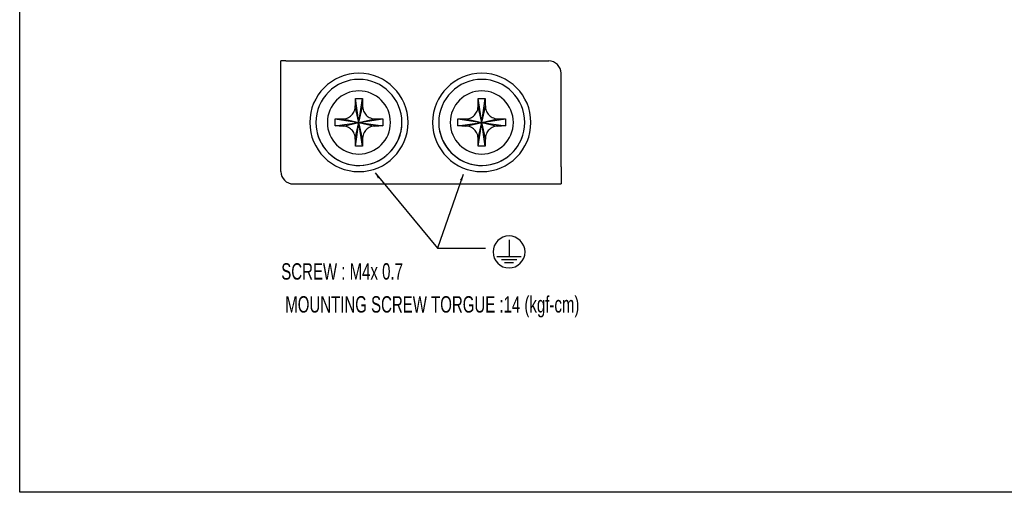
# Model space of a CAD drawing. Extents: x -1 to 1437, y 34 to 468.
# Tile 1 of 34: x -1 to 239, y 35 to 150. Entities that reach past the tile are written whole.
import ezdxf

# ---------------------------------------------------------------- set-up
doc = ezdxf.new("R2010")
doc.units = 0
doc.header["$LTSCALE"] = 23.1
doc.header["$MEASUREMENT"] = 0
doc.layers.get('0').update_dxf_attribs({"linetype": 'CONTINUOUS'})
doc.styles.get("Standard").update_dxf_attribs({"font": 'txt', "width": 0.7})
doc.dimstyles.get("Standard").update_dxf_attribs({"dimtxt": 2.5, "dimasz": 1.5, "dimexe": 0.18, "dimexo": 0.0625, "dimgap": 0.09, "dimtad": 1, "dimdsep": 46, "dimtxsty": 'Standard', "dimblk": '_FILLED', "dimblk1": '_FILLED', "dimblk2": '_FILLED', "dimcen": 0.09, "dimadec": 0, "dimazin": 0, "dimtol": 1, "dimtp": 0.01, "dimtm": 0.01, "dimtfac": 1, "dimtofl": 0, "dimtmove": 0, "dimatfit": 3, "dimldrblk": '_FILLED', "dimfxl": 0, "dimtolj": 1, "dimarcsym": 0})

# ---------------------------------------------------------------- blocks, each defined once
blk = doc.blocks.new('_FILLED')
at = {"color": 0, "linetype": 'ByBlock'}
blk.add_solid([(0, 0), (-1, 0.2), (-1, -0.2)], dxfattribs=at)

msp = doc.modelspace()

# ---------------------------------------------------------------- linework, layer by layer
at = {"color": 7}
for p, q in [((-1.26, 35.06), (-1.26, 443.33)), ((471.83, 35.06), (-1.26, 35.06))]:
    msp.add_line(p, q, dxfattribs=at)
at = {"color": 7, "linetype": 'Continuous'}
for p, q in [((62.53, 113.31), (62.53, 140.31)), ((62.63, 140.31), (62.53, 140.31)), ((63.72, 140.31), (62.63, 140.31)), ((63.72, 140.31), (66.72, 140.31)), ((66.72, 140.31), (127.93, 140.31)), ((130.93, 114.49), (130.93, 137.31)), ((81.58, 125.31), (80.73, 131.12)), ((81.58, 125.31), (82.43, 131.12)), ((111.58, 125.31), (110.73, 131.12)), ((111.58, 125.31), (112.43, 131.12)), ((81.58, 125.31), (80.7, 129.19)), ((81.58, 125.31), (82.46, 129.19)), ((111.58, 125.31), (110.7, 129.19)), ((111.58, 125.31), (112.46, 129.19)), ((75.77, 126.16), (81.58, 125.31)), ((75.77, 124.46), (81.58, 125.31)), ((77.7, 126.19), (81.58, 125.31)), ((77.7, 124.43), (81.58, 125.31)), ((80.7, 121.43), (81.58, 125.31)), ((80.73, 119.49), (81.58, 125.31)), ((81.58, 125.31), (85.46, 126.19)), ((81.58, 125.31), (87.39, 126.16)), ((81.58, 125.31), (87.39, 124.46)), ((81.58, 125.31), (85.46, 124.43)), ((82.43, 119.49), (81.58, 125.31)), ((82.46, 121.43), (81.58, 125.31)), ((105.77, 126.16), (111.58, 125.31)), ((105.77, 124.46), (111.58, 125.31)), ((107.7, 126.19), (111.58, 125.31)), ((107.7, 124.43), (111.58, 125.31)), ((110.7, 121.43), (111.58, 125.31)), ((110.73, 119.49), (111.58, 125.31)), ((111.58, 125.31), (115.46, 126.19)), ((111.58, 125.31), (117.39, 126.16)), ((111.58, 125.31), (117.39, 124.46)), ((112.43, 119.49), (111.58, 125.31)), ((111.58, 125.31), (115.46, 124.43)), ((112.46, 121.43), (111.58, 125.31)), ((130.93, 114.49), (130.93, 111.5)), ((130.93, 111.5), (130.93, 110.31)), ((65.53, 110.31), (99.33, 110.31)), ((99.43, 110.31), (100.93, 110.31)), ((99.43, 110.31), (100.16, 110.31)), ((100.16, 110.31), (100.93, 110.31)), ((100.93, 110.31), (130.93, 110.31)), ((100.93, 110.31), (130.93, 110.31)), ((118.24, 96.65), (118.24, 92.6)), ((115.24, 92.6), (121.24, 92.6)), ((116.36, 91.85), (120.11, 91.85)), ((117.11, 91.1), (119.36, 91.1))]:
    msp.add_line(p, q, dxfattribs=at)
for points in [[(80.7, 129.19), (80.71, 129.66), (80.71, 130.15), (80.72, 130.65), (80.73, 131.12)], [(80.73, 131.12), (81.3, 131.13), (81.86, 131.13), (82.43, 131.12)], [(82.43, 131.12), (82.44, 130.65), (82.45, 130.15), (82.45, 129.66), (82.46, 129.19)], [(110.7, 129.19), (110.71, 129.66), (110.71, 130.15), (110.72, 130.65), (110.73, 131.12)], [(110.73, 131.12), (111.3, 131.13), (111.86, 131.13), (112.43, 131.12)], [(112.43, 131.12), (112.44, 130.65), (112.45, 130.15), (112.45, 129.66), (112.46, 129.19)], [(77.7, 126.19), (78.04, 126.21), (78.39, 126.28), (78.74, 126.39), (79.05, 126.54), (79.32, 126.7), (79.56, 126.88), (79.78, 127.08), (79.99, 127.3), (80.17, 127.54), (80.33, 127.8), (80.46, 128.08), (80.58, 128.39), (80.66, 128.76), (80.7, 129.19)], [(82.46, 129.19), (82.5, 128.76), (82.58, 128.39), (82.7, 128.08), (82.83, 127.8), (82.99, 127.55), (83.17, 127.3), (83.38, 127.08), (83.6, 126.88), (83.84, 126.7), (84.1, 126.54), (84.41, 126.4), (84.76, 126.28), (85.12, 126.21), (85.46, 126.19)], [(107.7, 126.19), (108.04, 126.21), (108.39, 126.28), (108.74, 126.39), (109.05, 126.54), (109.32, 126.7), (109.56, 126.88), (109.78, 127.08), (109.99, 127.3), (110.17, 127.54), (110.33, 127.8), (110.46, 128.08), (110.58, 128.39), (110.66, 128.76), (110.7, 129.19)], [(112.46, 129.19), (112.5, 128.76), (112.58, 128.39), (112.7, 128.08), (112.83, 127.8), (112.99, 127.55), (113.17, 127.3), (113.38, 127.08), (113.6, 126.88), (113.84, 126.7), (114.1, 126.54), (114.41, 126.4), (114.76, 126.28), (115.12, 126.21), (115.46, 126.19)], [(75.76, 125.31), (75.76, 125.59), (75.76, 125.88), (75.77, 126.16)], [(75.77, 124.46), (75.76, 124.74), (75.76, 125.02), (75.76, 125.31)], [(75.77, 126.16), (76.24, 126.17), (76.73, 126.17), (77.23, 126.18), (77.7, 126.19)], [(85.46, 126.19), (85.93, 126.18), (86.42, 126.17), (86.92, 126.17), (87.39, 126.16)], [(87.39, 126.16), (87.4, 125.88), (87.4, 125.59), (87.4, 125.31)], [(87.4, 125.31), (87.4, 125.02), (87.4, 124.74), (87.39, 124.46)], [(105.76, 125.31), (105.76, 125.59), (105.76, 125.88), (105.77, 126.16)], [(105.77, 124.46), (105.76, 124.74), (105.76, 125.02), (105.76, 125.31)], [(105.77, 126.16), (106.24, 126.17), (106.73, 126.17), (107.23, 126.18), (107.7, 126.19)], [(115.46, 126.19), (115.93, 126.18), (116.42, 126.17), (116.92, 126.17), (117.39, 126.16)], [(117.39, 126.16), (117.4, 125.88), (117.4, 125.59), (117.4, 125.31)], [(117.4, 125.31), (117.4, 125.02), (117.4, 124.74), (117.39, 124.46)], [(77.7, 124.43), (77.23, 124.44), (76.74, 124.44), (76.24, 124.45), (75.77, 124.46)], [(80.7, 121.43), (80.66, 121.86), (80.58, 122.23), (80.46, 122.54), (80.33, 122.82), (80.17, 123.07), (79.99, 123.31), (79.78, 123.54), (79.56, 123.74), (79.32, 123.91), (79.06, 124.07), (78.75, 124.22), (78.4, 124.34), (78.04, 124.41), (77.7, 124.43)], [(85.46, 124.43), (85.12, 124.41), (84.77, 124.34), (84.42, 124.22), (84.11, 124.08), (83.84, 123.92), (83.6, 123.74), (83.38, 123.54), (83.17, 123.32), (82.99, 123.08), (82.83, 122.82), (82.7, 122.54), (82.58, 122.23), (82.5, 121.86), (82.46, 121.43)], [(87.39, 124.46), (86.92, 124.45), (86.43, 124.44), (85.93, 124.44), (85.46, 124.43)], [(107.7, 124.43), (107.23, 124.44), (106.74, 124.44), (106.24, 124.45), (105.77, 124.46)], [(110.7, 121.43), (110.66, 121.86), (110.58, 122.23), (110.46, 122.54), (110.33, 122.82), (110.17, 123.07), (109.99, 123.31), (109.78, 123.54), (109.56, 123.74), (109.32, 123.91), (109.06, 124.07), (108.75, 124.22), (108.4, 124.34), (108.04, 124.41), (107.7, 124.43)], [(115.46, 124.43), (115.12, 124.41), (114.77, 124.34), (114.42, 124.22), (114.11, 124.08), (113.84, 123.92), (113.6, 123.74), (113.38, 123.54), (113.17, 123.32), (112.99, 123.08), (112.83, 122.82), (112.7, 122.54), (112.58, 122.23), (112.5, 121.86), (112.46, 121.43)], [(117.39, 124.46), (116.92, 124.45), (116.43, 124.44), (115.93, 124.44), (115.46, 124.43)], [(80.73, 119.49), (80.72, 119.97), (80.71, 120.46), (80.71, 120.96), (80.7, 121.43)], [(82.46, 121.43), (82.45, 120.96), (82.45, 120.46), (82.44, 119.97), (82.43, 119.49)], [(110.73, 119.49), (110.72, 119.97), (110.71, 120.46), (110.71, 120.96), (110.7, 121.43)], [(112.46, 121.43), (112.45, 120.96), (112.45, 120.46), (112.44, 119.97), (112.43, 119.49)], [(82.43, 119.49), (81.86, 119.49), (81.3, 119.49), (80.73, 119.49)], [(112.43, 119.49), (111.86, 119.49), (111.3, 119.49), (110.73, 119.49)], [(99.33, 110.31), (99.36, 110.31), (99.4, 110.31), (99.43, 110.31)]]:
    msp.add_lwpolyline(points, dxfattribs=at)
for centre, radius, start, end in [((127.93, 137.31), 3, 0, 90), ((81.58, 125.31), 12, 0, 180), ((111.58, 125.31), 12, 0, 180), ((81.58, 125.31), 10.5, 0, 180), ((111.58, 125.31), 10.5, 0, 180), ((81.58, 125.31), 7.71, 0, 180), ((111.58, 125.31), 7.71, 0, 180), ((81.58, 125.31), 12, 180, 0), ((81.58, 125.31), 10.5, 180, 0), ((81.58, 125.31), 7.71, 180, 0), ((111.58, 125.31), 12, 180, 0), ((111.58, 125.31), 10.5, 180, 0), ((111.58, 125.31), 7.71, 180, 0), ((81.58, 125.31), 10.5, 188.5636, 353.4963), ((111.58, 125.31), 10.5, 188.5636, 353.4963), ((65.53, 113.31), 3, 180, 269.999), ((118.24, 93.71), 3.9, 0, 180), ((118.24, 93.71), 3.9, 180, 0)]:
    msp.add_arc(centre, radius, start, end, dxfattribs=at)

# ---------------------------------------------------------------- texts
at = {"color": 7, "linetype": 'Continuous', "insert": (62.62, 90.96), "char_height": 4, "width": 47.6028, "attachment_point": 1}
msp.add_mtext('{\\f@新細明體|b0|i0|c136|p18;SCREW : M4x 0.7}', dxfattribs=at)
at = {"color": 7, "linetype": 'Continuous', "insert": (63.59, 82.92), "char_height": 4, "attachment_point": 1}
msp.add_mtext('{\\f@新細明體|b0|i0|c136|p18;MOUNTING SCREW TORGUE :14 (kgf-cm)}', dxfattribs=at)

# ---------------------------------------------------------------- leaders
at = {"color": 7, "linetype": 'Continuous'}
for points in [[(85.51, 112.98), (100.78, 94.6), (112.52, 94.6)], [(107.04, 112.59), (100.78, 94.6)]]:
    msp.add_leader(points, dimstyle='Standard', override={"dimgap": 1, "dimtad": 0}, dxfattribs=at)

doc.saveas('drawing.dxf')
